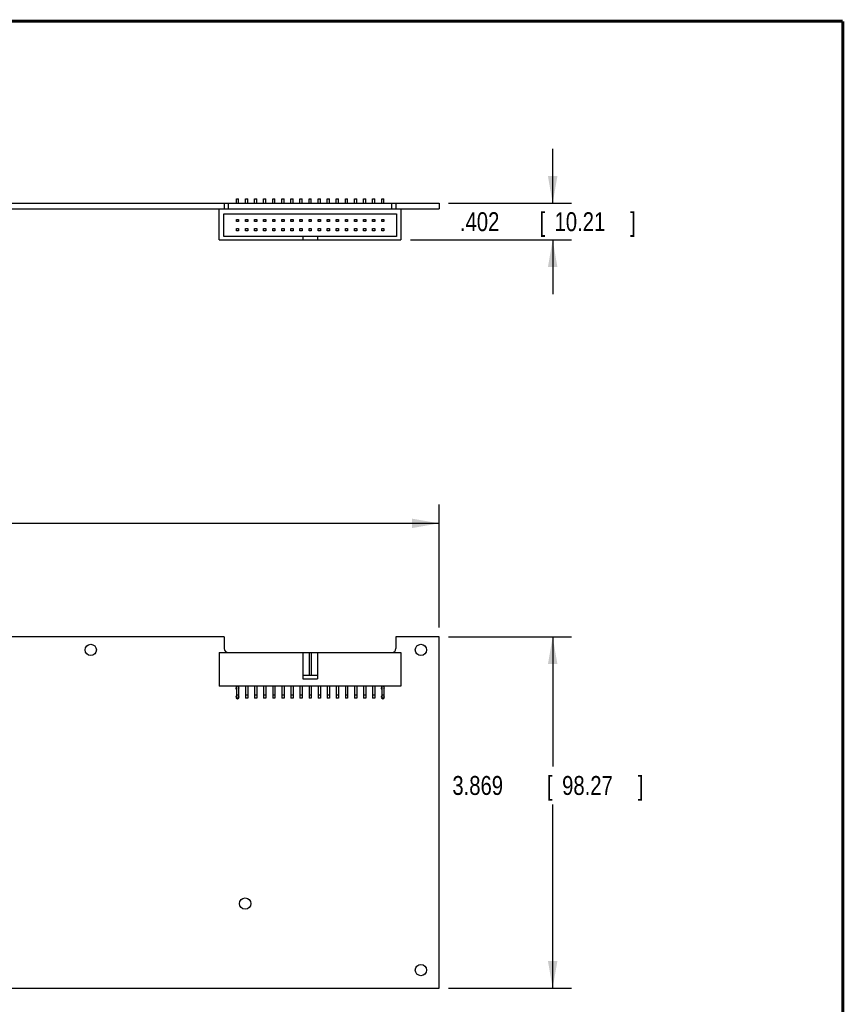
# Model space of a CAD drawing. Header units: inches. Extents: x 0.2 to 16.8, y 0.1 to 10.8.
# Tile 16 of 16: x 11.3 to 16.8, y 4.3 to 10.8. Entities that reach past the tile are written whole.
import ezdxf

# ---------------------------------------------------------------- set-up
doc = ezdxf.new("R2010")
doc.units = ezdxf.units.IN
doc.header["$LTSCALE"] = 0.935
doc.header["$MEASUREMENT"] = 0
doc.layers.get('0').update_dxf_attribs({"linetype": 'CONTINUOUS'})
doc.layers.add('DIMENSIONS', color=7, linetype='CONTINUOUS')
doc.styles.get("Standard").update_dxf_attribs({"font": 'txt', "width": 0.8})
doc.dimstyles.new('DIMSTYLE_1', dxfattribs={"dimtxt": 0.125, "dimasz": 0.18, "dimexe": 0.18, "dimexo": 0.0625, "dimgap": 0.09, "dimtad": 0, "dimtih": 1, "dimtoh": 1, "dimdec": 3, "dimlfac": 1.666667, "dimzin": 4, "dimdsep": 46, "dimtxsty": 'STANDARD', "dimblk": '_FILLED', "dimblk1": '_FILLED', "dimblk2": '_FILLED', "dimcen": 0.09, "dimadec": 0, "dimazin": 0, "dimtp": 0.001, "dimtm": 0.001, "dimtfac": 1, "dimtdec": 3, "dimtofl": 0, "dimtmove": 0, "dimatfit": 3, "dimldrblk": '_FILLED', "dimfxl": 1, "dimtolj": 1, "dimtzin": 4, "dimarcsym": 0})

# ---------------------------------------------------------------- blocks, each defined once
blk = doc.blocks.new('_FILLED')
at = {"color": 0, "linetype": 'BYBLOCK'}
blk.add_solid([(0, 0), (-1, 0.174), (-1, -0.174)], dxfattribs=at)
blk = doc.blocks.new('*D0')
at = {"layer": 'DIMENSIONS', "color": 2, "linetype": 'CONTINUOUS'}
for p, q in [((14.8337, 9.5552), (14.8337, 9.9152)), ((14.1462, 9.5552), (14.9587, 9.5552)), ((13.8942, 9.314), (14.9587, 9.314)), ((14.8337, 9.314), (14.8337, 8.954))]:
    blk.add_line(p, q, dxfattribs=at)
at = {"layer": 'DIMENSIONS', "color": 2, "linetype": 'CONTINUOUS', "xscale": 0.18, "yscale": 0.18, "zscale": 0.18}
for p, rotation in [((14.8337, 9.5552), 270), ((14.8337, 9.314), 90)]:
    blk.add_blockref('_FILLED', p, dxfattribs=dict(at, rotation=rotation))
at = {"layer": 'DIMENSIONS', "color": 2, "linetype": 'CONTINUOUS', "width": 0.8}
for s, p in [('.402', (14.2212, 9.3714)), ('[', (14.7462, 9.3714)), ('10.21', (14.8462, 9.3714)), (']', (15.3462, 9.3714))]:
    blk.add_text(s, height=0.125, dxfattribs=at).set_placement(p)
blk = doc.blocks.new('*D2')
at = {"layer": 'DIMENSIONS', "color": 2, "linetype": 'CONTINUOUS'}
for p, q in [((14.1462, 6.6907), (14.9587, 6.6907)), ((14.8337, 6.6907), (14.8337, 5.8338)), ((14.8337, 4.3693), (14.8337, 5.5838)), ((14.1462, 4.3693), (14.9587, 4.3693))]:
    blk.add_line(p, q, dxfattribs=at)
at = {"layer": 'DIMENSIONS', "color": 2, "linetype": 'CONTINUOUS', "xscale": 0.18, "yscale": 0.18, "zscale": 0.18}
for p, rotation in [((14.8337, 6.6907), 90), ((14.8337, 4.3693), 270)]:
    blk.add_blockref('_FILLED', p, dxfattribs=dict(at, rotation=rotation))
at = {"layer": 'DIMENSIONS', "color": 2, "linetype": 'CONTINUOUS', "width": 0.8}
for s, p in [('3.869', (14.1712, 5.6463)), ('[', (14.7962, 5.6463)), ('98.27', (14.8962, 5.6463)), (']', (15.3962, 5.6463))]:
    blk.add_text(s, height=0.125, dxfattribs=at).set_placement(p)
blk = doc.blocks.new('*D3')
at = {"layer": 'DIMENSIONS', "color": 2, "linetype": 'CONTINUOUS'}
for p, q in [((6.3461, 6.419), (6.3461, 7.5657)), ((14.0837, 6.7532), (14.0837, 7.5657)), ((6.3461, 7.4407), (9.203, 7.4407)), ((14.0837, 7.4407), (10.853, 7.4407))]:
    blk.add_line(p, q, dxfattribs=at)
at = {"layer": 'DIMENSIONS', "color": 2, "linetype": 'CONTINUOUS', "xscale": 0.18, "yscale": 0.18, "zscale": 0.18, "rotation": 180}
blk.add_blockref('_FILLED', (6.3461, 7.4407), dxfattribs=at)
at = {"layer": 'DIMENSIONS', "color": 2, "linetype": 'CONTINUOUS', "xscale": 0.18, "yscale": 0.18, "zscale": 0.18}
blk.add_blockref('_FILLED', (14.0837, 7.4407), dxfattribs=at)
at = {"layer": 'DIMENSIONS', "color": 2, "linetype": 'CONTINUOUS', "width": 0.8}
for s, p in [('12.896', (9.2655, 7.3782)), ('[', (9.9905, 7.3782)), ('327.56', (10.0905, 7.3782)), (']', (10.6905, 7.3782))]:
    blk.add_text(s, height=0.125, dxfattribs=at).set_placement(p)

msp = doc.modelspace()

# ---------------------------------------------------------------- linework, layer by layer
at = {"color": 7, "linetype": 'CONTINUOUS'}
for p, q in [((12.74419, 9.58523), (12.75919, 9.58523)), ((12.74419, 9.55523), (12.74419, 9.58523)), ((12.75919, 9.55523), (12.75919, 9.58523)), ((12.80419, 9.58523), (12.81919, 9.58523)), ((12.80419, 9.55523), (12.80419, 9.58523)), ((12.81919, 9.55523), (12.81919, 9.58523)), ((12.86419, 9.58523), (12.87919, 9.58523)), ((12.86419, 9.55523), (12.86419, 9.58523)), ((12.87919, 9.55523), (12.87919, 9.58523)), ((12.92419, 9.58523), (12.93919, 9.58523)), ((12.92419, 9.55523), (12.92419, 9.58523)), ((12.93919, 9.55523), (12.93919, 9.58523)), ((12.98419, 9.58523), (12.99919, 9.58523)), ((12.98419, 9.55523), (12.98419, 9.58523)), ((12.99919, 9.55523), (12.99919, 9.58523)), ((13.04419, 9.58523), (13.05919, 9.58523)), ((13.04419, 9.55523), (13.04419, 9.58523)), ((13.05919, 9.55523), (13.05919, 9.58523)), ((13.10419, 9.58523), (13.11919, 9.58523)), ((13.10419, 9.55523), (13.10419, 9.58523)), ((13.11919, 9.55523), (13.11919, 9.58523)), ((13.16419, 9.58523), (13.17919, 9.58523)), ((13.16419, 9.55523), (13.16419, 9.58523)), ((13.17919, 9.55523), (13.17919, 9.58523)), ((13.22419, 9.58523), (13.23919, 9.58523)), ((13.22419, 9.55523), (13.22419, 9.58523)), ((13.23919, 9.55523), (13.23919, 9.58523)), ((13.28419, 9.58523), (13.29919, 9.58523)), ((13.28419, 9.55523), (13.28419, 9.58523)), ((13.29919, 9.55523), (13.29919, 9.58523)), ((13.34419, 9.58523), (13.35919, 9.58523)), ((13.34419, 9.55523), (13.34419, 9.58523)), ((13.35919, 9.55523), (13.35919, 9.58523)), ((13.40419, 9.58523), (13.41919, 9.58523)), ((13.40419, 9.55523), (13.40419, 9.58523)), ((13.41919, 9.55523), (13.41919, 9.58523)), ((13.46419, 9.58523), (13.47919, 9.58523)), ((13.46419, 9.55523), (13.46419, 9.58523)), ((13.47919, 9.55523), (13.47919, 9.58523)), ((13.52419, 9.58523), (13.53919, 9.58523)), ((13.52419, 9.55523), (13.52419, 9.58523)), ((13.53919, 9.55523), (13.53919, 9.58523)), ((13.58419, 9.58523), (13.59919, 9.58523)), ((13.58419, 9.55523), (13.58419, 9.58523)), ((13.59919, 9.55523), (13.59919, 9.58523)), ((13.64419, 9.58523), (13.65919, 9.58523)), ((13.64419, 9.55523), (13.64419, 9.58523)), ((13.65919, 9.55523), (13.65919, 9.58523)), ((13.70419, 9.58523), (13.71919, 9.58523)), ((13.70419, 9.55523), (13.70419, 9.58523)), ((13.71919, 9.55523), (13.71919, 9.58523)), ((6.71389, 9.55523), (14.08369, 9.55523)), ((6.99709, 9.51803), (14.08369, 9.51803)), ((12.63169, 9.31403), (12.63169, 9.51803)), ((12.66469, 9.55523), (12.66469, 9.51803)), ((12.69289, 9.51803), (12.69289, 9.55523)), ((13.77049, 9.51803), (13.77049, 9.55523)), ((13.79869, 9.55523), (13.79869, 9.51803)), ((13.83169, 9.51803), (13.83169, 9.31403)), ((14.08369, 9.55523), (14.08369, 9.51803)), ((12.66169, 9.48683), (13.80169, 9.48683)), ((12.66169, 9.33683), (12.66169, 9.48683)), ((12.74419, 9.44933), (12.75919, 9.44933)), ((12.74419, 9.43433), (12.74419, 9.44933)), ((12.75919, 9.43433), (12.74419, 9.43433)), ((12.75919, 9.44933), (12.75919, 9.43433)), ((12.80419, 9.44933), (12.81919, 9.44933)), ((12.80419, 9.43433), (12.80419, 9.44933)), ((12.81919, 9.43433), (12.80419, 9.43433)), ((12.81919, 9.44933), (12.81919, 9.43433)), ((12.86419, 9.44933), (12.87919, 9.44933)), ((12.86419, 9.43433), (12.86419, 9.44933)), ((12.87919, 9.43433), (12.86419, 9.43433)), ((12.87919, 9.44933), (12.87919, 9.43433)), ((12.92419, 9.44933), (12.93919, 9.44933)), ((12.92419, 9.43433), (12.92419, 9.44933)), ((12.93919, 9.43433), (12.92419, 9.43433)), ((12.93919, 9.44933), (12.93919, 9.43433)), ((12.98419, 9.44933), (12.99919, 9.44933)), ((12.98419, 9.43433), (12.98419, 9.44933)), ((12.99919, 9.43433), (12.98419, 9.43433)), ((12.99919, 9.44933), (12.99919, 9.43433)), ((13.04419, 9.44933), (13.05919, 9.44933)), ((13.04419, 9.43433), (13.04419, 9.44933)), ((13.05919, 9.43433), (13.04419, 9.43433)), ((13.05919, 9.44933), (13.05919, 9.43433)), ((13.10419, 9.44933), (13.11919, 9.44933)), ((13.10419, 9.43433), (13.10419, 9.44933)), ((13.11919, 9.43433), (13.10419, 9.43433)), ((13.11919, 9.44933), (13.11919, 9.43433)), ((13.16419, 9.44933), (13.17919, 9.44933)), ((13.16419, 9.43433), (13.16419, 9.44933)), ((13.17919, 9.43433), (13.16419, 9.43433)), ((13.17919, 9.44933), (13.17919, 9.43433)), ((13.22419, 9.44933), (13.23919, 9.44933)), ((13.22419, 9.43433), (13.22419, 9.44933)), ((13.23919, 9.43433), (13.22419, 9.43433)), ((13.23919, 9.44933), (13.23919, 9.43433)), ((13.28419, 9.44933), (13.29919, 9.44933)), ((13.28419, 9.43433), (13.28419, 9.44933)), ((13.29919, 9.43433), (13.28419, 9.43433)), ((13.29919, 9.44933), (13.29919, 9.43433)), ((13.34419, 9.44933), (13.35919, 9.44933)), ((13.34419, 9.43433), (13.34419, 9.44933)), ((13.35919, 9.43433), (13.34419, 9.43433)), ((13.35919, 9.44933), (13.35919, 9.43433)), ((13.40419, 9.44933), (13.41919, 9.44933)), ((13.40419, 9.43433), (13.40419, 9.44933)), ((13.41919, 9.43433), (13.40419, 9.43433)), ((13.41919, 9.44933), (13.41919, 9.43433)), ((13.46419, 9.44933), (13.47919, 9.44933)), ((13.46419, 9.43433), (13.46419, 9.44933)), ((13.47919, 9.43433), (13.46419, 9.43433)), ((13.47919, 9.44933), (13.47919, 9.43433)), ((13.52419, 9.44933), (13.53919, 9.44933)), ((13.52419, 9.43433), (13.52419, 9.44933)), ((13.53919, 9.43433), (13.52419, 9.43433)), ((13.53919, 9.44933), (13.53919, 9.43433)), ((13.58419, 9.44933), (13.59919, 9.44933)), ((13.58419, 9.43433), (13.58419, 9.44933)), ((13.59919, 9.43433), (13.58419, 9.43433)), ((13.59919, 9.44933), (13.59919, 9.43433)), ((13.64419, 9.44933), (13.65919, 9.44933)), ((13.64419, 9.43433), (13.64419, 9.44933)), ((13.65919, 9.43433), (13.64419, 9.43433)), ((13.65919, 9.44933), (13.65919, 9.43433)), ((13.70419, 9.44933), (13.71919, 9.44933)), ((13.70419, 9.43433), (13.70419, 9.44933)), ((13.71919, 9.43433), (13.70419, 9.43433)), ((13.71919, 9.44933), (13.71919, 9.43433)), ((13.80169, 9.48683), (13.80169, 9.33683)), ((12.74419, 9.38933), (12.75919, 9.38933)), ((12.74419, 9.37433), (12.74419, 9.38933)), ((12.75919, 9.37433), (12.74419, 9.37433)), ((12.75919, 9.38933), (12.75919, 9.37433)), ((12.80419, 9.38933), (12.81919, 9.38933)), ((12.80419, 9.37433), (12.80419, 9.38933)), ((12.81919, 9.37433), (12.80419, 9.37433)), ((12.81919, 9.38933), (12.81919, 9.37433)), ((12.86419, 9.38933), (12.87919, 9.38933)), ((12.86419, 9.37433), (12.86419, 9.38933)), ((12.87919, 9.37433), (12.86419, 9.37433)), ((12.87919, 9.38933), (12.87919, 9.37433)), ((12.92419, 9.38933), (12.93919, 9.38933)), ((12.92419, 9.37433), (12.92419, 9.38933)), ((12.93919, 9.37433), (12.92419, 9.37433)), ((12.93919, 9.38933), (12.93919, 9.37433)), ((12.98419, 9.38933), (12.99919, 9.38933)), ((12.98419, 9.37433), (12.98419, 9.38933)), ((12.99919, 9.37433), (12.98419, 9.37433)), ((12.99919, 9.38933), (12.99919, 9.37433)), ((13.04419, 9.38933), (13.05919, 9.38933)), ((13.04419, 9.37433), (13.04419, 9.38933)), ((13.05919, 9.37433), (13.04419, 9.37433)), ((13.05919, 9.38933), (13.05919, 9.37433)), ((13.10419, 9.38933), (13.11919, 9.38933)), ((13.10419, 9.37433), (13.10419, 9.38933)), ((13.11919, 9.37433), (13.10419, 9.37433)), ((13.11919, 9.38933), (13.11919, 9.37433)), ((13.16419, 9.38933), (13.17919, 9.38933)), ((13.16419, 9.37433), (13.16419, 9.38933)), ((13.17919, 9.37433), (13.16419, 9.37433)), ((13.17919, 9.38933), (13.17919, 9.37433)), ((13.22419, 9.38933), (13.23919, 9.38933)), ((13.22419, 9.37433), (13.22419, 9.38933)), ((13.23919, 9.37433), (13.22419, 9.37433)), ((13.23919, 9.38933), (13.23919, 9.37433)), ((13.28419, 9.38933), (13.29919, 9.38933)), ((13.28419, 9.37433), (13.28419, 9.38933)), ((13.29919, 9.37433), (13.28419, 9.37433)), ((13.29919, 9.38933), (13.29919, 9.37433)), ((13.34419, 9.38933), (13.35919, 9.38933)), ((13.34419, 9.37433), (13.34419, 9.38933)), ((13.35919, 9.37433), (13.34419, 9.37433)), ((13.35919, 9.38933), (13.35919, 9.37433)), ((13.40419, 9.38933), (13.41919, 9.38933)), ((13.40419, 9.37433), (13.40419, 9.38933)), ((13.41919, 9.37433), (13.40419, 9.37433)), ((13.41919, 9.38933), (13.41919, 9.37433)), ((13.46419, 9.38933), (13.47919, 9.38933)), ((13.46419, 9.37433), (13.46419, 9.38933)), ((13.47919, 9.37433), (13.46419, 9.37433)), ((13.47919, 9.38933), (13.47919, 9.37433)), ((13.52419, 9.38933), (13.53919, 9.38933)), ((13.52419, 9.37433), (13.52419, 9.38933)), ((13.53919, 9.37433), (13.52419, 9.37433)), ((13.53919, 9.38933), (13.53919, 9.37433)), ((13.58419, 9.38933), (13.59919, 9.38933)), ((13.58419, 9.37433), (13.58419, 9.38933)), ((13.59919, 9.37433), (13.58419, 9.37433)), ((13.59919, 9.38933), (13.59919, 9.37433)), ((13.64419, 9.38933), (13.65919, 9.38933)), ((13.64419, 9.37433), (13.64419, 9.38933)), ((13.65919, 9.37433), (13.64419, 9.37433)), ((13.65919, 9.38933), (13.65919, 9.37433)), ((13.70419, 9.38933), (13.71919, 9.38933)), ((13.70419, 9.37433), (13.70419, 9.38933)), ((13.71919, 9.37433), (13.70419, 9.37433)), ((13.71919, 9.38933), (13.71919, 9.37433)), ((12.63169, 9.31403), (13.83169, 9.31403)), ((13.80169, 9.33683), (12.66169, 9.33683)), ((13.18369, 9.33683), (13.18369, 9.31403)), ((13.27969, 9.33683), (13.27969, 9.31403)), ((12.66469, 6.69074), (7.03189, 6.69074)), ((12.66469, 6.69074), (12.66469, 6.61454)), ((14.08369, 6.69074), (13.79869, 6.69074)), ((13.79869, 6.69074), (13.79869, 6.61454)), ((14.08369, 4.36934), (14.08369, 6.69074)), ((12.63169, 6.58634), (13.83169, 6.58634)), ((12.63169, 6.58634), (12.63169, 6.36434)), ((13.18369, 6.58634), (13.18369, 6.41234)), ((13.22419, 6.58634), (13.22419, 6.43634)), ((13.23919, 6.58634), (13.23919, 6.43634)), ((13.27969, 6.58634), (13.27969, 6.41234)), ((13.83169, 6.58634), (13.83169, 6.36434)), ((13.27969, 6.43634), (13.18369, 6.43634)), ((13.18369, 6.41234), (13.27969, 6.41234)), ((13.83169, 6.36434), (12.63169, 6.36434)), ((12.74419, 6.36434), (12.74419, 6.28484)), ((12.75919, 6.36434), (12.75919, 6.28484)), ((12.80419, 6.36434), (12.80419, 6.28484)), ((12.81919, 6.36434), (12.81919, 6.28484)), ((12.86419, 6.36434), (12.86419, 6.28484)), ((12.87919, 6.36434), (12.87919, 6.28484)), ((12.92419, 6.36434), (12.92419, 6.28484)), ((12.93919, 6.36434), (12.93919, 6.28484)), ((12.98419, 6.36434), (12.98419, 6.28484)), ((12.99919, 6.36434), (12.99919, 6.28484)), ((13.04419, 6.36434), (13.04419, 6.28484)), ((13.05919, 6.36434), (13.05919, 6.28484)), ((13.10419, 6.36434), (13.10419, 6.28484)), ((13.11919, 6.36434), (13.11919, 6.28484)), ((13.16419, 6.36434), (13.16419, 6.28484)), ((13.17919, 6.36434), (13.17919, 6.28484)), ((13.22419, 6.36434), (13.22419, 6.28484)), ((13.23919, 6.36434), (13.23919, 6.28484)), ((13.28419, 6.36434), (13.28419, 6.28484)), ((13.29919, 6.36434), (13.29919, 6.28484)), ((13.34419, 6.36434), (13.34419, 6.28484)), ((13.35919, 6.36434), (13.35919, 6.28484)), ((13.40419, 6.36434), (13.40419, 6.28484)), ((13.41919, 6.36434), (13.41919, 6.28484)), ((13.46419, 6.36434), (13.46419, 6.28484)), ((13.47919, 6.36434), (13.47919, 6.28484)), ((13.52419, 6.36434), (13.52419, 6.28484)), ((13.53919, 6.36434), (13.53919, 6.28484)), ((13.58419, 6.36434), (13.58419, 6.28484)), ((13.59919, 6.36434), (13.59919, 6.28484)), ((13.64419, 6.36434), (13.64419, 6.28484)), ((13.65919, 6.36434), (13.65919, 6.28484)), ((13.70419, 6.36434), (13.70419, 6.28484)), ((13.71919, 6.36434), (13.71919, 6.28484)), ((12.75919, 6.30434), (12.74419, 6.30434)), ((12.75919, 6.28484), (12.74419, 6.28484)), ((12.81919, 6.30434), (12.80419, 6.30434)), ((12.81919, 6.28484), (12.80419, 6.28484)), ((12.87919, 6.30434), (12.86419, 6.30434)), ((12.87919, 6.28484), (12.86419, 6.28484)), ((12.93919, 6.30434), (12.92419, 6.30434)), ((12.93919, 6.28484), (12.92419, 6.28484)), ((12.99919, 6.30434), (12.98419, 6.30434)), ((12.99919, 6.28484), (12.98419, 6.28484)), ((13.05919, 6.30434), (13.04419, 6.30434)), ((13.05919, 6.28484), (13.04419, 6.28484)), ((13.11919, 6.30434), (13.10419, 6.30434)), ((13.11919, 6.28484), (13.10419, 6.28484)), ((13.17919, 6.30434), (13.16419, 6.30434)), ((13.17919, 6.28484), (13.16419, 6.28484)), ((13.23919, 6.30434), (13.22419, 6.30434)), ((13.23919, 6.28484), (13.22419, 6.28484)), ((13.29919, 6.30434), (13.28419, 6.30434)), ((13.29919, 6.28484), (13.28419, 6.28484)), ((13.35919, 6.30434), (13.34419, 6.30434)), ((13.35919, 6.28484), (13.34419, 6.28484)), ((13.41919, 6.30434), (13.40419, 6.30434)), ((13.41919, 6.28484), (13.40419, 6.28484)), ((13.47919, 6.30434), (13.46419, 6.30434)), ((13.47919, 6.28484), (13.46419, 6.28484)), ((13.53919, 6.30434), (13.52419, 6.30434)), ((13.53919, 6.28484), (13.52419, 6.28484)), ((13.59919, 6.30434), (13.58419, 6.30434)), ((13.59919, 6.28484), (13.58419, 6.28484)), ((13.65919, 6.30434), (13.64419, 6.30434)), ((13.65919, 6.28484), (13.64419, 6.28484)), ((13.71919, 6.30434), (13.70419, 6.30434)), ((13.71919, 6.28484), (13.70419, 6.28484)), ((9.57469, 4.36934), (14.08369, 4.36934))]:
    msp.add_line(p, q, dxfattribs=at)
at = {"color": 7, "linetype": 'CONTINUOUS', "const_width": 0.02}
for points in [[(16.75, 10.75859), (0.25, 10.75859)], [(16.75, 0.25859), (16.75, 10.75859)]]:
    msp.add_lwpolyline(points, dxfattribs=at)
at = {"color": 7, "linetype": 'CONTINUOUS'}
for centre in [(11.78209, 6.60434), (13.96369, 6.60434), (12.80269, 4.92794), (13.96369, 4.48934)]:
    msp.add_circle(centre, 0.0375, dxfattribs=at)
for centre, radius, start, end in [((12.69289, 6.61454), 0.0282, 180, 270), ((13.77049, 6.61454), 0.0282, 270, 360), ((12.75169, 6.35234), 0.0105, 137.621563, 222.378437), ((12.75169, 6.35234), 0.0105, 317.621563, 42.378437), ((13.71169, 6.35234), 0.0105, 137.621563, 222.378437), ((13.71169, 6.35234), 0.0105, 317.621563, 42.378437), ((12.75169, 6.29234), 0.0105, 137.621563, 42.378437), ((13.71169, 6.29234), 0.0105, 137.621563, 42.378437)]:
    msp.add_arc(centre, radius, start, end, dxfattribs=at)

# ---------------------------------------------------------------- dimensions: what is measured, and where the dimension line sits
at = {"layer": 'DIMENSIONS', "color": 2, "linetype": 'CONTINUOUS'}
for base, p1, p2, angle, picture, middle in [((14.83369, 9.55523), (13.89419, 9.31403), (14.14619, 9.55523), 90, '*D0', (14.83369, 9.43393)), ((6.34609, 7.44074), (14.08369, 6.75324), (6.34609, 6.41904), 180, '*D3', (10.028, 7.44074)), ((14.83369, 6.69074), (14.14619, 4.36934), (14.14619, 6.69074), 90, '*D2', (14.83369, 5.70881))]:
    dim = msp.add_linear_dim(base=base, p1=p1, p2=p2, angle=angle, dimstyle='DIMSTYLE_1', dxfattribs=at)
    dim.commit()
    dim.dimension.update_dxf_attribs({"geometry": picture, "text_midpoint": middle, "dimtype": 160})

doc.saveas('drawing.dxf')
